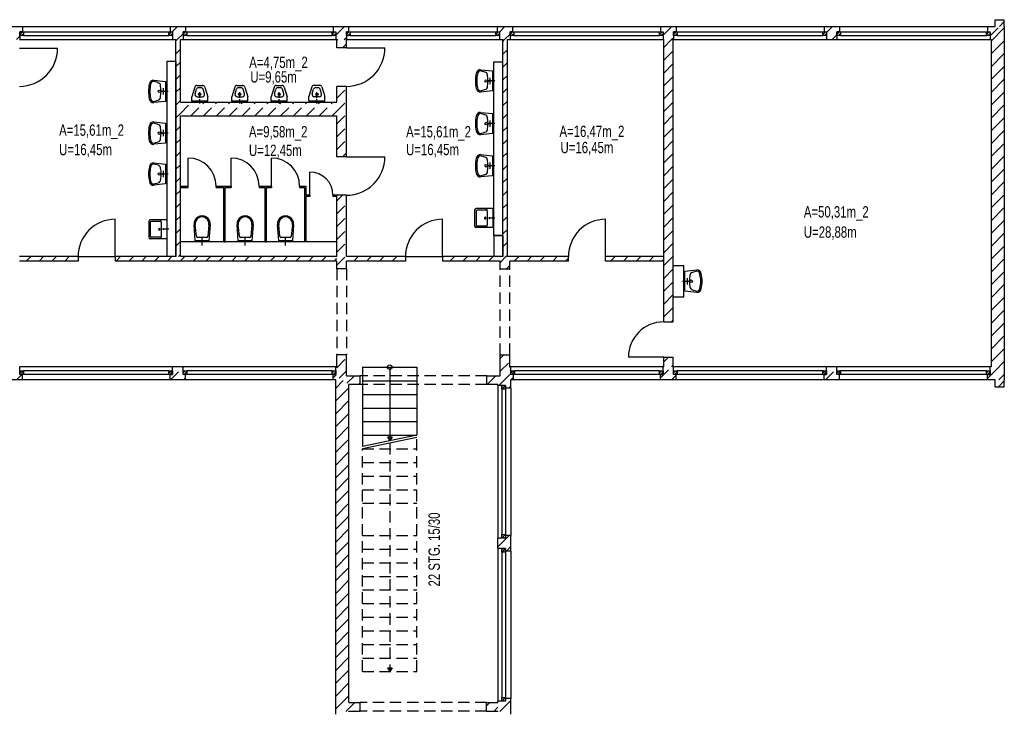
# Model space of a CAD drawing. Header units: metres. Extents: x 940 to 7099, y 1241 to 5343.
# Tile 23 of 23: x 4930 to 7099, y 3076 to 4600. Entities that reach past the tile are written whole.
import ezdxf

# ---------------------------------------------------------------- set-up
doc = ezdxf.new("R2010")
doc.units = ezdxf.units.M
doc.header["$LTSCALE"] = 100
doc.header["$MEASUREMENT"] = 0
doc.linetypes.add('HIDDEN', pattern=[0.375, 0.25, -0.125])
for name, color, linetype in [('1', 2, 'Continuous'), ('108', 61, 'Continuous'), ('109', 61, 'Continuous'), ('20', 211, 'Continuous'), ('22', 211, 'Continuous'), ('30', 5, 'Continuous'), ('32', 2, 'Continuous'), ('332', 2, 'Continuous'), ('36', 3, 'Continuous'), ('367', 2, 'Continuous'), ('64', 1, 'Continuous'), ('67', 2, 'Continuous'), ('68', 211, 'Continuous'), ('69', 6, 'Continuous'), ('74', 6, 'Continuous')]:
    doc.layers.add(name, color=color, linetype=linetype)

msp = doc.modelspace()

# ---------------------------------------------------------------- linework, layer by layer
at = {"layer": '1', "linetype": 'Continuous'}
for p, q in [((5650, 3815), (5679.5, 3815)), ((5679.5, 3796), (5655.5, 3796)), ((5679.5, 3815), (5679.5, 3796)), ((5959.5, 3796), (5959.5, 3815)), ((5959.5, 3815), (5989, 3815)), ((5983.5, 3796), (5959.5, 3796))]:
    msp.add_line(p, q, dxfattribs=at)
at = {"layer": '108', "linetype": 'Continuous'}
for p, q in [((5685.5, 3834), (5685.5, 3659)), ((5685.5, 3834), (5805.5, 3834)), ((5685.5, 3834), (5805.5, 3834)), ((5745.5, 3834), (5745.5, 3671.5)), ((5805.5, 3834), (5805.5, 3684)), ((5685.5, 3804), (5805.5, 3804)), ((5685.5, 3774), (5805.5, 3774)), ((5685.5, 3744), (5805.5, 3744)), ((5685.5, 3714), (5805.5, 3714)), ((5805.5, 3684), (5685.5, 3659)), ((5685.5, 3684), (5805.5, 3684)), ((5805.5, 3679), (5685.5, 3654)), ((5740.5, 3680.1603), (5750.5, 3680.1603)), ((5740.5, 3680.1603), (5745.5, 3671.5)), ((5750.5, 3680.1603), (5745.5, 3671.5))]:
    msp.add_line(p, q, dxfattribs=at)
msp.add_circle((5745.5, 3834), 5, dxfattribs=at)
at = {"layer": '109', "linetype": 'HIDDEN'}
for p, q in [((5745.5, 3666.5), (5745.5, 3163)), ((5805.5, 3163), (5805.5, 3679)), ((5685.5, 3654), (5805.5, 3654)), ((5685.5, 3163), (5685.5, 3654)), ((5685.5, 3624), (5805.5, 3624)), ((5685.5, 3594), (5805.5, 3594)), ((5685.5, 3564), (5805.5, 3564)), ((5685.5, 3534), (5805.5, 3534)), ((5685.5, 3463), (5805.5, 3463)), ((5685.5, 3433), (5805.5, 3433)), ((5685.5, 3403), (5805.5, 3403)), ((5685.5, 3373), (5805.5, 3373)), ((5685.5, 3343), (5805.5, 3343)), ((5685.5, 3313), (5805.5, 3313)), ((5685.5, 3283), (5805.5, 3283)), ((5685.5, 3253), (5805.5, 3253)), ((5685.5, 3223), (5805.5, 3223)), ((5685.5, 3193), (5805.5, 3193)), ((5740.5, 3171.6603), (5750.5, 3171.6603)), ((5740.5, 3171.6603), (5745.5, 3163)), ((5750.5, 3171.6603), (5745.5, 3163)), ((5685.5, 3163), (5805.5, 3163)), ((5685.5, 3163), (5805.5, 3163))]:
    msp.add_line(p, q, dxfattribs=at)
at = {"layer": '20', "linetype": 'Continuous'}
for p, q in [((5987.01, 4572.7964), (5999.2136, 4585)), ((6347.49, 4565.5809), (6366.9091, 4585)), ((7070, 4552.6999), (7099, 4581.6999)), ((4923.6955, 4556), (4931, 4563.3045)), ((5629, 4554.1977), (5630.8023, 4556)), ((5994.5, 4552.0022), (5998.4978, 4556)), ((5998.4978, 4556), (6010.51, 4568.0122)), ((6015.4978, 4573), (6016.01, 4573.5122)), ((6349, 4538.8066), (6366.1934, 4556)), ((6366.1934, 4556), (6370.49, 4560.2966)), ((5641.0866, 4538), (5650, 4546.9134)), ((5994.5, 4523.7179), (6004.5, 4533.7179)), ((7070, 4524.4156), (7099, 4553.4156)), ((6349, 4510.5224), (6370, 4531.5224)), ((7070, 4496.1313), (7099, 4525.1313)), ((5994.5, 4495.4336), (6004.5, 4505.4336)), ((6349, 4482.2381), (6370, 4503.2381)), ((7070, 4467.847), (7099, 4496.847)), ((5994.5, 4467.1494), (6004.5, 4477.1494)), ((6349, 4453.9538), (6370, 4474.9538)), ((7070, 4439.5628), (7099, 4468.5628)), ((5994.5, 4438.8651), (6004.5, 4448.8651)), ((6349, 4425.6696), (6370, 4446.6696)), ((7070, 4411.2785), (7099, 4440.2785)), ((5994.5, 4410.5808), (6004.5, 4420.5808)), ((6349, 4397.3853), (6370, 4418.3853)), ((7070, 4382.9942), (7099, 4411.9942)), ((5994.5, 4382.2965), (6004.5, 4392.2965)), ((6349, 4369.101), (6370, 4390.101)), ((7070, 4354.71), (7099, 4383.71)), ((5994.5, 4354.0123), (6004.5, 4364.0123)), ((6349, 4340.8167), (6370, 4361.8167)), ((7070, 4326.4257), (7099, 4355.4257)), ((5994.5, 4325.728), (6004.5, 4335.728)), ((6349, 4312.5325), (6370, 4333.5325)), ((7070, 4298.1414), (7099, 4327.1414)), ((5994.5, 4297.4437), (6004.5, 4307.4437)), ((6349, 4284.2482), (6370, 4305.2482)), ((7070, 4269.8571), (7099, 4298.8571)), ((5994.5, 4269.1595), (6004.5, 4279.1595)), ((6349, 4255.9639), (6370, 4276.9639)), ((5994.5, 4240.8752), (6004.5, 4250.8752)), ((7070, 4241.5729), (7099, 4270.5729)), ((6349, 4227.6797), (6370, 4248.6797)), ((7070, 4213.2886), (7099, 4242.2886)), ((5994.5, 4212.5909), (6004.5, 4222.5909)), ((6349, 4199.3954), (6370, 4220.3954)), ((7070, 4185.0043), (7099, 4214.0043)), ((5994.5, 4184.3066), (6004.5, 4194.3066)), ((6349, 4171.1111), (6370, 4192.1111)), ((7070, 4156.7201), (7099, 4185.7201)), ((5994.5, 4156.0224), (6004.5, 4166.0224)), ((6349, 4142.8268), (6370, 4163.8268)), ((7070, 4128.4358), (7099, 4157.4358)), ((5994.5, 4127.7381), (6004.5, 4137.7381)), ((6349, 4114.5426), (6370, 4135.5426)), ((7070, 4100.1515), (7099, 4129.1515)), ((5994.5, 4099.4538), (6004.5, 4109.4538)), ((6349, 4086.2583), (6370, 4107.2583)), ((7070, 4071.8672), (7099, 4100.8672)), ((4944.8124, 4068), (4954.8124, 4078)), ((4973.0967, 4068), (4983.0967, 4078)), ((5001.381, 4068), (5011.381, 4078)), ((5029.6652, 4068), (5039.6652, 4078)), ((5142.8023, 4068), (5152.8023, 4078)), ((5171.0866, 4068), (5181.0866, 4078)), ((5199.3708, 4068), (5209.3708, 4078)), ((5227.6551, 4068), (5237.6551, 4078)), ((5255.9394, 4068), (5265.9394, 4078)), ((5284.2237, 4068), (5294.2237, 4078)), ((5312.5079, 4068), (5322.5079, 4078)), ((5340.7922, 4068), (5350.7922, 4078)), ((5369.0765, 4068), (5379.0765, 4078)), ((5397.3607, 4068), (5407.3607, 4078)), ((5425.645, 4068), (5435.645, 4078)), ((5453.9293, 4068), (5463.9293, 4078)), ((5482.2136, 4068), (5492.2136, 4078)), ((5510.4978, 4068), (5520.4978, 4078)), ((5538.7821, 4068), (5548.7821, 4078)), ((5567.0664, 4068), (5577.0664, 4078)), ((5595.3506, 4068), (5605.3506, 4078)), ((5878.1934, 4068), (5888.1934, 4078)), ((5906.4776, 4068), (5916.4776, 4078)), ((5934.7619, 4068), (5944.7619, 4078)), ((5963.0462, 4068), (5973.0462, 4078)), ((5991.3304, 4068), (6001.3304, 4078)), ((6001.3304, 4078), (6004.5, 4081.1696)), ((6019.6147, 4068), (6029.6147, 4078)), ((6047.899, 4068), (6057.899, 4078)), ((6076.1833, 4068), (6086.1833, 4078)), ((6104.4675, 4068), (6114.4675, 4078)), ((6349, 4057.974), (6370, 4078.974)), ((5057.9495, 4068), (5059, 4069.0505)), ((5623.6349, 4068), (5629, 4073.3651)), ((5989, 4065.6696), (5991.3304, 4068)), ((6002.6147, 4051), (6010, 4058.3853)), ((6132.7518, 4068), (6139, 4074.2482)), ((7070, 4043.583), (7099, 4072.583)), ((6349, 4029.6898), (6370, 4050.6898)), ((7070, 4015.2987), (7099, 4044.2987)), ((6349, 4001.4055), (6370, 4022.4055)), ((7070, 3987.0144), (7099, 4016.0144)), ((6349, 3973.1212), (6370, 3994.1212)), ((7070, 3958.7302), (7099, 3987.7302)), ((6349, 3944.8369), (6370, 3965.8369)), ((7070, 3930.4459), (7099, 3959.4459)), ((6366.4473, 3934), (6370, 3937.5527)), ((7070, 3902.1616), (7099, 3931.1616)), ((7070, 3873.8773), (7099, 3902.8773)), ((7070, 3845.5931), (7099, 3874.5931)), ((7078.8456, 3826.1544), (7099, 3846.3088)), ((5620.999, 3810.8056), (5627.4723, 3817.279)), ((6010.2293, 3832.3404), (6012.501, 3834.6121)), ((7061.99, 3809.2988), (7078.8456, 3826.1544)), ((7092.9877, 3812.0123), (7099, 3818.0245)), ((5626.5, 3788.0224), (5642.799, 3804.3214)), ((6012.4741, 3806.3009), (6018.001, 3811.8278)), ((7086.9755, 3806), (7092.9877, 3812.0123)), ((5626.5, 3759.7381), (5655.5, 3788.7381)), ((5626.5, 3731.4538), (5655.5, 3760.4538)), ((5626.5, 3703.1696), (5655.5, 3732.1696)), ((5626.5, 3674.8853), (5655.5, 3703.8853)), ((5626.5, 3646.601), (5655.5, 3675.601)), ((5626.5, 3618.3167), (5655.5, 3647.3167)), ((5626.5, 3590.0325), (5655.5, 3619.0325)), ((5626.5, 3561.7482), (5655.5, 3590.7482)), ((5626.5, 3533.4639), (5655.5, 3562.4639)), ((5626.5, 3505.1797), (5655.5, 3534.1797)), ((5626.5, 3476.8954), (5655.5, 3505.8954)), ((5626.5, 3448.6111), (5655.5, 3477.6111)), ((5626.5, 3420.3268), (5655.5, 3449.3268)), ((5983.5, 3437.9156), (6008.3344, 3462.75)), ((6002.6187, 3428.75), (6012.5, 3438.6313)), ((5626.5, 3392.0426), (5655.5, 3421.0426)), ((5626.5, 3363.7583), (5655.5, 3392.7583)), ((5626.5, 3335.474), (5655.5, 3364.474)), ((5626.5, 3307.1898), (5655.5, 3336.1898)), ((5626.5, 3278.9055), (5655.5, 3307.9055)), ((5626.5, 3250.6212), (5655.5, 3279.6212)), ((5626.5, 3222.3369), (5655.5, 3251.3369)), ((5626.5, 3194.0527), (5655.5, 3223.0527)), ((5626.5, 3165.7684), (5655.5, 3194.7684)), ((5626.5, 3137.4841), (5655.5, 3166.4841)), ((5626.5, 3109.1999), (5655.5, 3138.1999)), ((5626.5, 3080.9156), (5655.5, 3109.9156)), ((5648.8687, 3075), (5655.5, 3081.6313)), ((5655.5, 3081.6313), (5668.8687, 3095)), ((5988.2799, 3075), (6012.5, 3099.2201)), ((5678.153, 3076), (5680.5, 3078.347))]:
    msp.add_line(p, q, dxfattribs=at)
at = {"layer": '22', "linetype": 'HIDDEN'}
for p, q in [((5265.9646, 4573), (5277.9646, 4585)), ((5626.5, 4565.8398), (5645.6602, 4585)), ((6707.49, 4572.0275), (6720.4625, 4585)), ((7067.49, 4564.332), (7088.158, 4585)), ((7088.158, 4585), (7099, 4595.842)), ((5274.5, 4553.2511), (5277.2489, 4556)), ((5277.2489, 4556), (5290.25, 4569.0011)), ((5294.2489, 4573), (5295.75, 4574.5011)), ((5644.9444, 4556), (5650, 4561.0556)), ((6719.7468, 4556), (6730.49, 4566.7432)), ((5274.5, 4524.9668), (5284.5, 4534.9668)), ((5274.5, 4496.6825), (5284.5, 4506.6825)), ((5274.5, 4468.3983), (5284.5, 4478.3983)), ((5274.5, 4440.114), (5284.5, 4450.114)), ((5629, 4426.9185), (5650, 4447.9185)), ((5274.5, 4411.8297), (5284.5, 4421.8297)), ((5284.5, 4393.5455), (5308.9545, 4418)), ((5307.2388, 4388), (5337.2388, 4418)), ((5335.5231, 4388), (5365.5231, 4418)), ((5363.8074, 4388), (5393.8074, 4418)), ((5392.0916, 4388), (5422.0916, 4418)), ((5420.3759, 4388), (5450.3759, 4418)), ((5448.6602, 4388), (5478.6602, 4418)), ((5476.9444, 4388), (5506.9444, 4418)), ((5505.2287, 4388), (5535.2287, 4418)), ((5533.513, 4388), (5563.513, 4418)), ((5561.7973, 4388), (5591.7973, 4418)), ((5590.0815, 4388), (5620.0815, 4418)), ((5629, 4398.6342), (5650, 4419.6342)), ((5274.5, 4383.5455), (5284.5, 4393.5455)), ((5618.3658, 4388), (5629, 4398.6342)), ((5629, 4370.3499), (5650, 4391.3499)), ((5274.5, 4355.2612), (5284.5, 4365.2612)), ((5629, 4342.0657), (5650, 4363.0657)), ((5274.5, 4326.9769), (5284.5, 4336.9769)), ((5629, 4313.7814), (5650, 4334.7814)), ((5274.5, 4298.6926), (5284.5, 4308.6926)), ((5641.5029, 4298), (5650, 4306.4971)), ((5274.5, 4270.4084), (5284.5, 4280.4084)), ((5274.5, 4242.1241), (5284.5, 4252.1241)), ((5274.5, 4213.8398), (5284.5, 4223.8398)), ((5629, 4200.6443), (5641.3557, 4213)), ((5274.5, 4185.5556), (5284.5, 4195.5556)), ((5629, 4172.36), (5650, 4193.36)), ((5274.5, 4157.2713), (5284.5, 4167.2713)), ((5629, 4144.0758), (5650, 4165.0758)), ((5274.5, 4128.987), (5284.5, 4138.987)), ((5629, 4115.7915), (5650, 4136.7915)), ((5274.5, 4100.7027), (5284.5, 4110.7027)), ((5629, 4087.5072), (5650, 4108.5072)), ((5280.0815, 4078), (5284.5, 4082.4185)), ((5629, 4059.2229), (5650, 4080.2229)), ((5666.0613, 4068), (5676.0613, 4078)), ((5694.3456, 4068), (5704.3456, 4078)), ((5722.6299, 4068), (5732.6299, 4078)), ((5750.9141, 4068), (5760.9141, 4078)), ((6231.7468, 4068), (6241.7468, 4078)), ((6260.031, 4068), (6270.031, 4078)), ((6288.3153, 4068), (6298.3153, 4078)), ((6316.5996, 4068), (6326.5996, 4078)), ((5779.1984, 4068), (5780, 4068.8016)), ((6344.8838, 4068), (6349, 4072.1162)), ((5649.0613, 4051), (5650, 4051.9387)), ((5989, 3853.5375), (5996.4625, 3861)), ((5629, 3832.9488), (5650, 3853.9488)), ((5989, 3825.2532), (6010, 3846.2532)), ((6349, 3845.842), (6359.158, 3856)), ((6366.4423, 3835), (6370, 3838.5577)), ((4923.2287, 3806), (4935.2287, 3818)), ((5262.64, 3806), (5290.249, 3833.609)), ((5639.3355, 3815), (5650, 3825.6645)), ((6007.031, 3815), (6010, 3817.969)), ((6341.981, 3810.5387), (6366.4423, 3835)), ((6705.1378, 3806), (6730.49, 3831.3522)), ((5290.9242, 3806), (5295.749, 3810.8248)), ((5634.2548, 3809.9193), (5639.3355, 3815)), ((5651.3432, 3798.7234), (5667.6198, 3815)), ((5676.904, 3796), (5679.5, 3798.596)), ((5959.7468, 3796), (5978.7468, 3815)), ((5985.531, 3793.5), (5996.64, 3804.6089)), ((5996.64, 3804.6089), (6007.031, 3815)), ((6365.7265, 3806), (6375.981, 3816.2545)), ((6733.4221, 3806), (6735.99, 3808.5679)), ((7086.1176, 3791), (7099, 3803.8824)), ((6008.3153, 3788), (6012.5, 3792.1847)), ((5958.5, 3087.6465), (5965.8535, 3095)), ((5975.1378, 3076), (5983.5, 3084.3622))]:
    msp.add_line(p, q, dxfattribs=at)
at = {"layer": '32', "color": 7, "linetype": 'Continuous'}
for p, q in [((7079, 4600), (7099, 4600)), ((7079, 4585), (7079, 4600)), ((7099, 4585), (7099, 4600)), ((4902.5, 4585), (4936.5, 4585)), ((5261.75, 4585), (5295.75, 4585)), ((5621, 4585), (5655, 4585)), ((5982.01, 4585), (6016.01, 4585)), ((6341.99, 4585), (6375.99, 4585)), ((6701.99, 4585), (6735.99, 4585)), ((7061.99, 4585), (7079, 4585)), ((7099, 4585), (7099, 3806)), ((4930, 4556), (4931, 4556)), ((5267.25, 4556), (5274.5, 4556)), ((5274.5, 4078), (5274.5, 4556)), ((5284.5, 4418), (5284.5, 4556)), ((5284.5, 4556), (5290.25, 4556)), ((5626.5, 4556), (5629, 4556)), ((5629, 4538), (5629, 4556)), ((5650, 4538), (5650, 4556)), ((5987.01, 4556), (5994.5, 4556)), ((5994.5, 4078), (5994.5, 4556)), ((6004.5, 4556), (6010.51, 4556)), ((6004.5, 4078), (6004.5, 4556)), ((6347.49, 4556), (6349, 4556)), ((6349, 3934), (6349, 4556)), ((6370, 3934), (6370, 4556)), ((6370, 4556), (6370.49, 4556)), ((6707.49, 4556), (6730.49, 4556)), ((7067.49, 4556), (7070, 4556)), ((7070, 4556), (7070, 3835)), ((5274.5, 4508), (5254.5, 4508)), ((5254.5, 4508), (5254.5, 4078)), ((5274.5, 4508), (5274.5, 4078)), ((5974.5, 4507), (5994.5, 4507)), ((5974.5, 4124), (5974.5, 4507)), ((5994.5, 4124), (5994.5, 4507)), ((5629, 4418), (5629, 4453)), ((5650, 4298), (5650, 4453)), ((5284.5, 4418), (5629, 4418)), ((5284.5, 4388), (5629, 4388)), ((5284.5, 4078), (5284.5, 4388)), ((5629, 4298), (5629, 4388)), ((5629, 4078), (5629, 4213)), ((5650, 4078), (5650, 4213)), ((5974.5, 4124), (5994.5, 4124)), ((5994.5, 4124), (5974.5, 4124)), ((5974.5, 4124), (5974.5, 4078)), ((5994.5, 4124), (5994.5, 4078)), ((5284.5, 4078), (5284.5, 4110)), ((5629, 4110), (5284.5, 4110)), ((5629, 4078), (5629, 4110)), ((5059, 4078), (4930, 4078)), ((5274.5, 4078), (5141, 4078)), ((5274.5, 4078), (5254.5, 4078)), ((5629, 4078), (5284.5, 4078)), ((5629, 4078), (5284.5, 4078)), ((5780, 4078), (5650, 4078)), ((5994.5, 4078), (5862, 4078)), ((5994.5, 4078), (5974.5, 4078)), ((6139, 4078), (6004.5, 4078)), ((6349, 4078), (6221, 4078)), ((5059, 4068), (4930, 4068)), ((5629, 4068), (5141, 4068)), ((5629, 4051), (5629, 4068)), ((5780, 4068), (5650, 4068)), ((5650, 4051), (5650, 4068)), ((5989, 4068), (5862, 4068)), ((5989, 4051), (5989, 4068)), ((6139, 4068), (6010, 4068)), ((6010, 4051), (6010, 4068)), ((6349, 4068), (6221, 4068)), ((6370, 4058), (6393, 4058)), ((6370, 3989), (6370, 4058)), ((6393, 3989), (6393, 4058)), ((6370, 3989), (6393, 3989)), ((5629, 3835), (5629, 3861)), ((5650, 3815), (5650, 3861)), ((5989, 3815), (5989, 3861)), ((6010, 3835), (6010, 3861)), ((6349, 3835), (6349, 3856)), ((6370, 3835), (6370, 3856)), ((4931, 3835), (4930, 3835)), ((5290.249, 3835), (5267.25, 3835)), ((5629, 3835), (5626.499, 3835)), ((6012.501, 3835), (6010, 3835)), ((6349, 3835), (6347.481, 3835)), ((6370.481, 3835), (6370, 3835)), ((6730.49, 3835), (6707.481, 3835)), ((7070, 3835), (7067.49, 3835)), ((4936.5, 3806), (4902.5, 3806)), ((5295.749, 3806), (5261.75, 3806)), ((5626.5, 3806), (5620.999, 3806)), ((5626.5, 3069.5), (5626.5, 3806)), ((5655.5, 3095), (5655.5, 3796)), ((5983.5, 3793.5), (5983.5, 3796)), ((6018.001, 3806), (6012.5, 3806)), ((6012.5, 3788), (6012.5, 3806)), ((6375.981, 3806), (6341.981, 3806)), ((6735.99, 3806), (6701.981, 3806)), ((7079, 3806), (7061.99, 3806)), ((7079, 3791), (7079, 3806)), ((7099, 3791), (7099, 3806)), ((7079, 3791), (7099, 3791)), ((5983.5, 3434.25), (5983.5, 3457.25)), ((6012.5, 3428.75), (6012.5, 3462.75)), ((6012.5, 3069.5), (6012.5, 3103.5)), ((5655.5, 3095), (5680.5, 3095)), ((5958.5, 3095), (5983.5, 3095)), ((5983.5, 3095), (5983.5, 3098)), ((5655.5, 3075), (5655.5, 3076)), ((5655.5, 3076), (5680.5, 3076)), ((5958.5, 3076), (5983.5, 3076)), ((5983.5, 3075), (5983.5, 3076))]:
    msp.add_line(p, q, dxfattribs=at)
at = {"layer": '332', "linetype": 'Continuous'}
for p, q in [((5284.5, 4233), (5284.5, 4230)), ((5284.5, 4233), (5301.25, 4233)), ((5284.5, 4230), (5301.25, 4230)), ((5301.25, 4230), (5301.25, 4233)), ((5363.25, 4233), (5396, 4233)), ((5363.25, 4230), (5363.25, 4233)), ((5363.25, 4230), (5380, 4230)), ((5380, 4110), (5380, 4230)), ((5383, 4230), (5396, 4230)), ((5383, 4110), (5383, 4230)), ((5396, 4233), (5396, 4230)), ((5458, 4233), (5485, 4233)), ((5458, 4233), (5458, 4230)), ((5458, 4230), (5471, 4230)), ((5471, 4110), (5471, 4230)), ((5474, 4230), (5485, 4230)), ((5474, 4110), (5474, 4230)), ((5485, 4233), (5485, 4230)), ((5547, 4233), (5561, 4233)), ((5547, 4233), (5547, 4230)), ((5547, 4230), (5558, 4230)), ((5558, 4230), (5558, 4110)), ((5561, 4233), (5561, 4213)), ((5569.5, 4213), (5561, 4213)), ((5569.5, 4210), (5561, 4210)), ((5561, 4210), (5561, 4110)), ((5569.5, 4213), (5569.5, 4210)), ((5629, 4213), (5620.5, 4213)), ((5620.5, 4213), (5620.5, 4210)), ((5629, 4210), (5620.5, 4210)), ((5629, 4210), (5629, 4213)), ((5380, 4110), (5383, 4110)), ((5471, 4110), (5474, 4110)), ((5561, 4110), (5558, 4110))]:
    msp.add_line(p, q, dxfattribs=at)
at = {"layer": '36', "linetype": 'Continuous'}
for p, q in [((5945.625, 4489.75), (5971.75, 4487)), ((5955.25, 4484.25), (5945.625, 4487)), ((5966.25, 4471.875), (5966.25, 4458.125)), ((5971.75, 4487), (5971.75, 4443)), ((5225.625, 4466.75), (5251.75, 4464)), ((5235.25, 4461.25), (5225.625, 4464)), ((5246.25, 4448.875), (5246.25, 4435.125)), ((5251.75, 4464), (5251.75, 4420)), ((5315.931, 4451.5877), (5309.5, 4430.1509)), ((5316.6512, 4436.5877), (5319.6512, 4446.5877)), ((5320.7202, 4455.1509), (5333.2798, 4455.1509)), ((5324.4403, 4450.1509), (5329.5597, 4450.1509)), ((5337.3488, 4436.5877), (5334.3488, 4446.5877)), ((5338.069, 4451.5877), (5344.5, 4430.1509)), ((5404.0227, 4451.5877), (5397.5916, 4430.1509)), ((5404.7428, 4436.5877), (5407.7428, 4446.5877)), ((5408.8118, 4455.1509), (5421.3715, 4455.1509)), ((5412.5319, 4450.1509), (5417.6513, 4450.1509)), ((5425.4405, 4436.5877), (5422.4405, 4446.5877)), ((5426.1606, 4451.5877), (5432.5916, 4430.1509)), ((5490.931, 4451.5877), (5484.5, 4430.1509)), ((5491.6512, 4436.5877), (5494.6512, 4446.5877)), ((5495.7202, 4455.1509), (5508.2798, 4455.1509)), ((5499.4403, 4450.1509), (5504.5597, 4450.1509)), ((5512.3488, 4436.5877), (5509.3488, 4446.5877)), ((5513.069, 4451.5877), (5519.5, 4430.1509)), ((5573.931, 4451.7904), (5567.5, 4430.3537)), ((5574.6512, 4436.7904), (5577.6512, 4446.7904)), ((5578.7202, 4455.3537), (5591.2798, 4455.3537)), ((5582.4403, 4450.3537), (5587.5597, 4450.3537)), ((5595.3488, 4436.7904), (5592.3488, 4446.7904)), ((5596.069, 4451.7904), (5602.5, 4430.3537)), ((5945.625, 4443), (5955.25, 4445.75)), ((5977.25, 4465), (5963.5, 4465)), ((5257.25, 4442), (5243.5, 4442)), ((5309.5, 4420.1509), (5309.5, 4430.1509)), ((5321.4403, 4430.1509), (5332.5597, 4430.1509)), ((5327, 4435.1509), (5327, 4440.1509)), ((5327, 4427.6509), (5327, 4432.6509)), ((5327, 4422.6509), (5327, 4425.1509)), ((5344.5, 4420.1509), (5344.5, 4430.1509)), ((5397.5916, 4420.1509), (5397.5916, 4430.1509)), ((5409.5319, 4430.1509), (5420.6513, 4430.1509)), ((5415.0916, 4435.1509), (5415.0916, 4440.1509)), ((5415.0916, 4427.6509), (5415.0916, 4432.6509)), ((5415.0916, 4422.6509), (5415.0916, 4425.1509)), ((5432.5916, 4420.1509), (5432.5916, 4430.1509)), ((5484.5, 4420.1509), (5484.5, 4430.1509)), ((5496.4403, 4430.1509), (5507.5597, 4430.1509)), ((5502, 4435.1509), (5502, 4440.1509)), ((5502, 4427.6509), (5502, 4432.6509)), ((5502, 4422.6509), (5502, 4425.1509)), ((5519.5, 4420.1509), (5519.5, 4430.1509)), ((5567.5, 4420.3537), (5567.5, 4430.3537)), ((5579.4403, 4430.3537), (5590.5597, 4430.3537)), ((5585, 4435.3537), (5585, 4440.3537)), ((5585, 4427.8537), (5585, 4432.8537)), ((5585, 4422.8537), (5585, 4425.3537)), ((5602.5, 4420.3537), (5602.5, 4430.3537)), ((5971.75, 4443), (5945.625, 4440.25)), ((5225.625, 4420), (5235.25, 4422.75)), ((5251.75, 4420), (5225.625, 4417.25)), ((5344.5, 4420.1509), (5309.5, 4420.1509)), ((5327, 4415.1509), (5327, 4420.1509)), ((5432.5916, 4420.1509), (5397.5916, 4420.1509)), ((5415.0916, 4415.1509), (5415.0916, 4420.1509)), ((5519.5, 4420.1509), (5484.5, 4420.1509)), ((5502, 4415.1509), (5502, 4420.1509)), ((5602.5, 4420.3537), (5567.5, 4420.3537)), ((5585, 4415.3537), (5585, 4420.3537)), ((5945.625, 4395.75), (5971.75, 4393)), ((5955.25, 4390.25), (5945.625, 4393)), ((5971.75, 4393), (5971.75, 4349)), ((5225.625, 4374.75), (5251.75, 4372)), ((5235.25, 4369.25), (5225.625, 4372)), ((5251.75, 4372), (5251.75, 4328)), ((5977.25, 4371), (5963.5, 4371)), ((5966.25, 4377.875), (5966.25, 4364.125)), ((5257.25, 4350), (5243.5, 4350)), ((5246.25, 4356.875), (5246.25, 4343.125)), ((5945.625, 4349), (5955.25, 4351.75)), ((5971.75, 4349), (5945.625, 4346.25)), ((5225.625, 4328), (5235.25, 4330.75)), ((5251.75, 4328), (5225.625, 4325.25)), ((5945.625, 4302.75), (5971.75, 4300)), ((5955.25, 4297.25), (5945.625, 4300)), ((5971.75, 4300), (5971.75, 4256)), ((5225.7396, 4284.564), (5251.8646, 4281.814)), ((5235.3646, 4279.064), (5225.7396, 4281.814)), ((5251.8646, 4281.814), (5251.8646, 4237.814)), ((5977.25, 4278), (5963.5, 4278)), ((5966.25, 4284.875), (5966.25, 4271.125)), ((5257.3646, 4259.814), (5243.6146, 4259.814)), ((5246.3646, 4266.689), (5246.3646, 4252.939)), ((5945.625, 4256), (5955.25, 4258.75)), ((5971.75, 4256), (5945.625, 4253.25)), ((5225.7396, 4237.814), (5235.3646, 4240.564)), ((5251.8646, 4237.814), (5225.7396, 4235.064)), ((5932.4964, 4180.115), (5932.4964, 4145.115)), ((5972.3964, 4183.615), (5935.9964, 4183.615)), ((5935.9964, 4178.365), (5935.9964, 4162.615)), ((5958.3964, 4180.115), (5937.7464, 4180.115)), ((5960.1464, 4178.365), (5960.1464, 4162.615)), ((5972.3964, 4183.615), (5972.3964, 4141.615)), ((5214.6, 4155.5), (5214.6, 4120.5)), ((5254.5, 4159), (5218.1, 4159)), ((5218.1, 4153.75), (5218.1, 4138)), ((5240.5, 4155.5), (5219.85, 4155.5)), ((5242.25, 4153.75), (5242.25, 4138)), ((5254.5, 4159), (5254.5, 4117)), ((5317.25, 4112.5), (5314.75, 4147.5)), ((5319.75, 4122.5), (5317.25, 4147.5)), ((5347.25, 4147.5), (5344.75, 4122.5)), ((5349.75, 4147.5), (5347.25, 4112.5)), ((5412, 4112.5), (5409.5, 4147.5)), ((5414.5, 4122.5), (5412, 4147.5)), ((5442, 4147.5), (5439.5, 4122.5)), ((5444.5, 4147.5), (5442, 4112.5)), ((5501, 4112.5), (5498.5, 4147.5)), ((5503.5, 4122.5), (5501, 4147.5)), ((5531, 4147.5), (5528.5, 4122.5)), ((5533.5, 4147.5), (5531, 4112.5)), ((5935.9964, 4162.615), (5935.9964, 4146.865)), ((5958.3964, 4145.115), (5937.7464, 4145.115)), ((5960.1464, 4162.615), (5960.1464, 4145.99)), ((5976.7714, 4162.615), (5962.7714, 4162.615)), ((5218.1, 4138), (5218.1, 4122.25)), ((5240.5, 4120.5), (5219.85, 4120.5)), ((5242.25, 4138), (5242.25, 4121.375)), ((5258.875, 4138), (5244.875, 4138)), ((5972.3964, 4141.615), (5935.9964, 4141.615)), ((5254.5, 4117), (5218.1, 4117)), ((5347.25, 4112.5), (5317.25, 4112.5)), ((5342.25, 4120), (5322.25, 4120)), ((5332.25, 4102.5), (5332.25, 4120)), ((5442, 4112.5), (5412, 4112.5)), ((5437, 4120), (5417, 4120)), ((5427, 4102.5), (5427, 4120)), ((5531, 4112.5), (5501, 4112.5)), ((5526, 4120), (5506, 4120)), ((5516, 4102.5), (5516, 4120)), ((6395.75, 4045.5), (6421.875, 4048.25)), ((6395.75, 4001.5), (6395.75, 4045.5)), ((6421.875, 4045.5), (6412.25, 4042.75)), ((6390.25, 4023.5), (6404, 4023.5)), ((6401.25, 4016.625), (6401.25, 4030.375)), ((6421.875, 3998.75), (6395.75, 4001.5)), ((6412.25, 4004.25), (6421.875, 4001.5))]:
    msp.add_line(p, q, dxfattribs=at)
for centre, radius in [((5958, 4465), 2.75), ((5966.25, 4465), 1.375), ((5238, 4442), 2.75), ((5246.25, 4442), 1.375), ((5327, 4435.1509), 2.5), ((5415.0916, 4435.1509), 2.5), ((5502, 4435.1509), 2.5), ((5585, 4435.3537), 2.5), ((5958, 4371), 2.75), ((5966.25, 4371), 1.375), ((5238, 4350), 2.75), ((5246.25, 4350), 1.375), ((5958, 4278), 2.75), ((5966.25, 4278), 1.375), ((5238.1146, 4259.814), 2.75), ((5246.3646, 4259.814), 1.375), ((6401.25, 4023.5), 1.375), ((6409.5, 4023.5), 2.75)]:
    msp.add_circle(centre, radius, dxfattribs=at)
for centre, radius, start, end in [((5945.625, 4480.125), 9.625, 90, 171.8699), ((6007.5, 4465), 73.3792, 167.0054, 192.9946), ((6007.5, 4465), 70.3941, 167.5926, 192.4074), ((5945.625, 4480.125), 6.875, 90, 180), ((5953.875, 4477.375), 6.875, 0, 80.5377), ((5898.875, 4465), 63.1004, 348.6901, 11.3099), ((5287.5, 4442), 73.3792, 167.0054, 192.9946), ((5225.625, 4457.125), 9.625, 90, 171.8699), ((5287.5, 4442), 70.3941, 167.5926, 192.4074), ((5225.625, 4457.125), 6.875, 90, 180), ((5233.875, 4454.375), 6.875, 0, 80.5377), ((5178.875, 4442), 63.1004, 348.6901, 11.3099), ((5320.7202, 4450.1509), 5, 90, 163.3008), ((5324.4403, 4445.1509), 5, 90, 163.3008), ((5329.5597, 4445.1509), 5, 16.6992, 90), ((5333.2798, 4450.1509), 5, 16.6992, 90), ((5408.8118, 4450.1509), 5, 90, 163.3008), ((5412.5319, 4445.1509), 5, 90, 163.3008), ((5417.6513, 4445.1509), 5, 16.6992, 90), ((5421.3715, 4450.1509), 5, 16.6992, 90), ((5495.7202, 4450.1509), 5, 90, 163.3008), ((5499.4403, 4445.1509), 5, 90, 163.3008), ((5504.5597, 4445.1509), 5, 16.6992, 90), ((5508.2798, 4450.1509), 5, 16.6992, 90), ((5578.7202, 4450.3537), 5, 90, 163.3008), ((5582.4403, 4445.3537), 5, 90, 163.3008), ((5587.5597, 4445.3537), 5, 16.6992, 90), ((5591.2798, 4450.3537), 5, 16.6992, 90), ((5945.625, 4449.875), 9.7227, 188.1301, 270), ((5945.625, 4449.875), 6.875, 180, 270), ((5953.875, 4452.625), 7.0112, 281.3099, 0), ((5225.625, 4426.875), 9.7227, 188.1301, 270), ((5225.625, 4426.875), 6.875, 180, 270), ((5233.875, 4429.625), 7.0112, 281.3099, 0), ((5321.4403, 4435.1509), 5, 163.3008, 270), ((5332.5597, 4435.1509), 5, 270, 16.6992), ((5409.5319, 4435.1509), 5, 163.3008, 270), ((5420.6513, 4435.1509), 5, 270, 16.6992), ((5496.4403, 4435.1509), 5, 163.3008, 270), ((5507.5597, 4435.1509), 5, 270, 16.6992), ((5579.4403, 4435.3537), 5, 163.3008, 270), ((5590.5597, 4435.3537), 5, 270, 16.6992), ((6007.5, 4371), 73.3792, 167.0054, 192.9946), ((5945.625, 4386.125), 9.625, 90, 171.8699), ((6007.5, 4371), 70.3941, 167.5926, 192.4074), ((5945.625, 4386.125), 6.875, 90, 180), ((5953.875, 4383.375), 6.875, 0, 80.5377), ((5898.875, 4371), 63.1004, 348.6901, 11.3099), ((5287.5, 4350), 73.3792, 167.0054, 192.9946), ((5225.625, 4365.125), 9.625, 90, 171.8699), ((5287.5, 4350), 70.3941, 167.5926, 192.4074), ((5225.625, 4365.125), 6.875, 90, 180), ((5233.875, 4362.375), 6.875, 0, 80.5377), ((5178.875, 4350), 63.1004, 348.6901, 11.3099), ((5233.875, 4337.625), 7.0112, 281.3099, 0), ((5945.625, 4355.875), 9.7227, 188.1301, 270), ((5945.625, 4355.875), 6.875, 180, 270), ((5953.875, 4358.625), 7.0112, 281.3099, 0), ((5225.625, 4334.875), 9.7227, 188.1301, 270), ((5225.625, 4334.875), 6.875, 180, 270), ((6007.5, 4278), 73.3792, 167.0054, 192.9946), ((5945.625, 4293.125), 9.625, 90, 171.8699), ((5945.625, 4293.125), 6.875, 90, 180), ((5953.875, 4290.375), 6.875, 0, 80.5377), ((5287.6146, 4259.814), 73.3792, 167.0054, 192.9946), ((5225.7396, 4274.939), 9.625, 90, 171.8699), ((5287.6146, 4259.814), 70.3941, 167.5926, 192.4074), ((5225.7396, 4274.939), 6.875, 90, 180), ((5233.9896, 4272.189), 6.875, 0, 80.5377), ((5178.9896, 4259.814), 63.1004, 348.6901, 11.3099), ((6007.5, 4278), 70.3941, 167.5926, 192.4074), ((5898.875, 4278), 63.1004, 348.6901, 11.3099), ((5945.625, 4262.875), 9.7227, 188.1301, 270), ((5945.625, 4262.875), 6.875, 180, 270), ((5953.875, 4265.625), 7.0112, 281.3099, 0), ((5225.7396, 4244.689), 9.7227, 188.1301, 270), ((5225.7396, 4244.689), 6.875, 180, 270), ((5233.9896, 4247.439), 7.0112, 281.3099, 0), ((5332.25, 4150), 17.6777, 351.8699, 188.1301), ((5332.25, 4150), 15.2069, 350.5377, 189.4623), ((5427, 4150), 17.6777, 351.8699, 188.1301), ((5427, 4150), 15.2069, 350.5377, 189.4623), ((5516, 4150), 17.6777, 351.8699, 188.1301), ((5516, 4150), 15.2069, 350.5377, 189.4623), ((5935.9964, 4180.115), 3.5, 90, 180), ((5937.7464, 4178.365), 1.75, 90, 180), ((5955.7714, 4162.615), 1.75, 0, 180), ((5956.6464, 4180.115), 3.5, 0, 90), ((5958.3964, 4178.365), 1.75, 0, 90), ((5218.1, 4155.5), 3.5, 90, 180), ((5219.85, 4153.75), 1.75, 90, 180), ((5238.75, 4155.5), 3.5, 0, 90), ((5240.5, 4153.75), 1.75, 0, 90), ((5935.9964, 4145.115), 3.5, 180, 270), ((5937.7464, 4146.865), 1.75, 180, 270), ((5955.7714, 4162.615), 1.75, 180, 0), ((5956.6464, 4145.115), 3.5, 270, 0), ((5958.3964, 4146.865), 1.75, 270, 0), ((5965.3964, 4162.615), 0.875, 0, 180), ((5965.3964, 4162.615), 0.875, 180, 0), ((5218.1, 4120.5), 3.5, 180, 270), ((5219.85, 4122.25), 1.75, 180, 270), ((5237.875, 4138), 1.75, 0, 180), ((5237.875, 4138), 1.75, 180, 0), ((5238.75, 4120.5), 3.5, 270, 0), ((5240.5, 4122.25), 1.75, 270, 0), ((5247.5, 4138), 0.875, 0, 180), ((5247.5, 4138), 0.875, 180, 0), ((5322.25, 4122.5), 2.5, 180, 270), ((5342.25, 4122.5), 2.5, 270, 0), ((5417, 4122.5), 2.5, 180, 270), ((5437, 4122.5), 2.5, 270, 0), ((5506, 4122.5), 2.5, 180, 270), ((5526, 4122.5), 2.5, 270, 0), ((6468.625, 4023.5), 63.1004, 168.6901, 191.3099), ((6413.625, 4035.875), 7.0112, 101.3099, 180), ((6421.875, 4038.625), 9.7227, 8.1301, 90), ((6421.875, 4038.625), 6.875, 0, 90), ((6360, 4023.5), 70.3941, 347.5926, 12.4074), ((6360, 4023.5), 73.3792, 347.0054, 12.9946), ((6413.625, 4011.125), 6.875, 180, 260.5377), ((6421.875, 4008.375), 6.875, 270, 0), ((6421.875, 4008.375), 9.625, 270, 351.8699)]:
    msp.add_arc(centre, radius, start, end, dxfattribs=at)
at = {"layer": '367', "linetype": 'Continuous'}
for p, q in [((5301.25, 4233), (5301.25, 4295)), ((5396, 4233), (5396, 4295)), ((5485, 4233), (5485, 4295)), ((5569.5, 4213), (5569.5, 4264))]:
    msp.add_line(p, q, dxfattribs=at)
for centre, radius in [((5301.25, 4233), 62), ((5396, 4233), 62), ((5485, 4233), 62), ((5569.5, 4213), 51)]:
    msp.add_arc(centre, radius, 0, 90, dxfattribs=at)
at = {"layer": '64', "color": 7, "linetype": 'Continuous'}
for p, q in [((4936.5, 4585), (4936.5, 4573)), ((5261.75, 4585), (5261.75, 4573)), ((5295.75, 4585), (5295.75, 4573)), ((5621, 4585), (5621, 4573)), ((5655, 4585), (5655, 4573)), ((5982.01, 4585), (5982.01, 4573)), ((6016.01, 4585), (6016.01, 4573)), ((6341.99, 4585), (6341.99, 4573)), ((6375.99, 4585), (6375.99, 4573)), ((6701.99, 4585), (6701.99, 4573)), ((6735.99, 4585), (6735.99, 4573)), ((7061.99, 4585), (7061.99, 4573)), ((4936.5, 4573), (4931, 4573)), ((4931, 4573), (4931, 4556)), ((5261.75, 4573), (5267.25, 4573)), ((5267.25, 4573), (5267.25, 4556)), ((5295.75, 4573), (5290.25, 4573)), ((5290.25, 4573), (5290.25, 4556)), ((5621, 4573), (5626.5, 4573)), ((5626.5, 4573), (5626.5, 4556)), ((5655, 4573), (5650, 4573)), ((5650, 4573), (5650, 4556)), ((5982.01, 4573), (5987.01, 4573)), ((5987.01, 4573), (5987.01, 4556)), ((6016.01, 4573), (6010.51, 4573)), ((6010.51, 4573), (6010.51, 4556)), ((6341.99, 4573), (6347.49, 4573)), ((6347.49, 4573), (6347.49, 4556)), ((6375.99, 4573), (6370.49, 4573)), ((6370.49, 4573), (6370.49, 4556)), ((6701.99, 4573), (6707.49, 4573)), ((6707.49, 4573), (6707.49, 4556)), ((6735.99, 4573), (6730.49, 4573)), ((6730.49, 4573), (6730.49, 4556)), ((7061.99, 4573), (7067.49, 4573)), ((7067.49, 4573), (7067.49, 4556)), ((5650, 4538), (5629, 4538)), ((5650, 4453), (5629, 4453)), ((5650, 4298), (5629, 4298)), ((5650, 4213), (5629, 4213)), ((5059, 4078), (5059, 4068)), ((5141, 4078), (5141, 4068)), ((5780, 4078), (5780, 4068)), ((5862, 4078), (5862, 4068)), ((6139, 4068), (6139, 4078)), ((6221, 4068), (6221, 4078)), ((5650, 4051), (5629, 4051)), ((5989, 4051), (6010, 4051)), ((6349, 3934), (6370, 3934)), ((5650, 3861), (5629, 3861)), ((5989, 3861), (6010, 3861)), ((6349, 3856), (6370, 3856)), ((4931, 3818), (4931, 3835)), ((4936.5, 3818), (4931, 3818)), ((4936.5, 3806), (4936.5, 3818)), ((5261.75, 3806), (5261.75, 3818)), ((5261.75, 3818), (5267.25, 3818)), ((5267.25, 3818), (5267.25, 3835)), ((5290.249, 3818), (5290.249, 3835)), ((5295.749, 3818), (5290.249, 3818)), ((5295.749, 3806), (5295.749, 3818)), ((5620.999, 3806), (5620.999, 3818)), ((5620.999, 3818), (5626.499, 3818)), ((5626.499, 3818), (5626.499, 3835)), ((6012.501, 3818), (6012.501, 3835)), ((6018.001, 3818), (6012.501, 3818)), ((6018.001, 3806), (6018.001, 3818)), ((6341.981, 3806), (6341.981, 3818)), ((6341.981, 3818), (6347.481, 3818)), ((6347.481, 3818), (6347.481, 3835)), ((6370.481, 3818), (6370.481, 3835)), ((6375.981, 3818), (6370.481, 3818)), ((6375.981, 3806), (6375.981, 3818)), ((6701.981, 3806), (6701.981, 3818)), ((6701.981, 3818), (6707.481, 3818)), ((6707.481, 3818), (6707.481, 3835)), ((6730.49, 3818), (6730.49, 3835)), ((6735.99, 3818), (6730.49, 3818)), ((6735.99, 3806), (6735.99, 3818)), ((7061.99, 3806), (7061.99, 3818)), ((7061.99, 3818), (7067.49, 3818)), ((7067.49, 3818), (7067.49, 3835)), ((6000.5, 3793.5), (5983.5, 3793.5)), ((6000.5, 3788), (6000.5, 3793.5)), ((6012.5, 3788), (6000.5, 3788)), ((6000.5, 3457.25), (5983.5, 3457.25)), ((6012.5, 3462.75), (6000.5, 3462.75)), ((6000.5, 3462.75), (6000.5, 3457.25)), ((6000.5, 3434.25), (5983.5, 3434.25)), ((6000.5, 3428.75), (6000.5, 3434.25)), ((6012.5, 3428.75), (6000.5, 3428.75)), ((6012.5, 3103.5), (6000.5, 3103.5)), ((6000.5, 3103.5), (6000.5, 3098)), ((5680.5, 3076), (5680.5, 3095)), ((5958.5, 3076), (5958.5, 3095)), ((6000.5, 3098), (5983.5, 3098))]:
    msp.add_line(p, q, dxfattribs=at)
at = {"layer": '67', "linetype": 'Continuous'}
for p, q in [((4936.5, 4585), (5261.75, 4585)), ((5295.75, 4585), (5621, 4585)), ((5655, 4585), (5982.01, 4585)), ((6016.01, 4585), (6341.99, 4585)), ((6375.99, 4585), (6701.99, 4585)), ((6735.99, 4585), (7061.99, 4585)), ((4931, 4573), (4939, 4573)), ((4931, 4565), (4931, 4573)), ((4939, 4565), (4931, 4565)), ((4931, 4556), (5267.25, 4556)), ((4936.5, 4573), (5261.75, 4573)), ((4939, 4573), (4939, 4565)), ((4939, 4573), (5259.25, 4573)), ((4939, 4565), (5259.25, 4565)), ((5259.25, 4573), (5267.25, 4573)), ((5259.25, 4565), (5259.25, 4573)), ((5267.25, 4565), (5259.25, 4565)), ((5267.25, 4573), (5267.25, 4565)), ((5290.25, 4573), (5298.25, 4573)), ((5290.25, 4565), (5290.25, 4573)), ((5298.25, 4565), (5290.25, 4565)), ((5290.25, 4556), (5626.5, 4556)), ((5295.75, 4573), (5621, 4573)), ((5298.25, 4573), (5298.25, 4565)), ((5298.25, 4573), (5618.5, 4573)), ((5298.25, 4565), (5618.5, 4565)), ((5618.5, 4573), (5626.5, 4573)), ((5618.5, 4565), (5618.5, 4573)), ((5626.5, 4565), (5618.5, 4565)), ((5626.5, 4573), (5626.5, 4565)), ((5650, 4573), (5658, 4573)), ((5650, 4565), (5650, 4573)), ((5658, 4565), (5650, 4565)), ((5650, 4556), (5987.01, 4556)), ((5655, 4573), (5982.01, 4573)), ((5658, 4573), (5658, 4565)), ((5658, 4573), (5979.01, 4573)), ((5658, 4565), (5979.01, 4565)), ((5979.01, 4573), (5987.01, 4573)), ((5979.01, 4565), (5979.01, 4573)), ((5987.01, 4565), (5979.01, 4565)), ((5987.01, 4573), (5987.01, 4565)), ((6010.51, 4573), (6018.51, 4573)), ((6010.51, 4565), (6010.51, 4573)), ((6018.51, 4565), (6010.51, 4565)), ((6010.51, 4556), (6347.49, 4556)), ((6016.01, 4573), (6341.99, 4573)), ((6018.51, 4573), (6018.51, 4565)), ((6018.51, 4573), (6339.49, 4573)), ((6018.51, 4565), (6339.49, 4565)), ((6339.49, 4573), (6347.49, 4573)), ((6339.49, 4565), (6339.49, 4573)), ((6347.49, 4565), (6339.49, 4565)), ((6347.49, 4573), (6347.49, 4565)), ((6370.49, 4573), (6378.49, 4573)), ((6370.49, 4565), (6370.49, 4573)), ((6378.49, 4565), (6370.49, 4565)), ((6370.49, 4556), (6707.49, 4556)), ((6375.99, 4573), (6701.99, 4573)), ((6378.49, 4573), (6378.49, 4565)), ((6378.49, 4573), (6699.49, 4573)), ((6378.49, 4565), (6699.49, 4565)), ((6699.49, 4573), (6707.49, 4573)), ((6699.49, 4565), (6699.49, 4573)), ((6707.49, 4565), (6699.49, 4565)), ((6707.49, 4573), (6707.49, 4565)), ((6730.49, 4573), (6738.49, 4573)), ((6730.49, 4565), (6730.49, 4573)), ((6738.49, 4565), (6730.49, 4565)), ((6730.49, 4556), (7067.49, 4556)), ((6735.99, 4573), (7061.99, 4573)), ((6738.49, 4573), (6738.49, 4565)), ((6738.49, 4573), (7059.49, 4573)), ((6738.49, 4565), (7059.49, 4565)), ((7059.49, 4573), (7067.49, 4573)), ((7059.49, 4565), (7059.49, 4573)), ((7067.49, 4565), (7059.49, 4565)), ((7067.49, 4573), (7067.49, 4565)), ((4930, 4537), (5014, 4537)), ((5650, 4538), (5735, 4538)), ((5650, 4298), (5735, 4298)), ((5141, 4078), (5141, 4160)), ((5862, 4078), (5862, 4160)), ((6221, 4078), (6221, 4160)), ((5059, 4078), (5141, 4078)), ((5780, 4078), (5862, 4078)), ((6349, 3856), (6271, 3856)), ((5267.25, 3835), (4931, 3835)), ((4931, 3818), (4931, 3826)), ((4931, 3826), (4939, 3826)), ((4939, 3818), (4931, 3818)), ((5261.75, 3818), (4936.5, 3818)), ((4939, 3826), (4939, 3818)), ((5259.25, 3826), (4939, 3826)), ((5259.25, 3818), (4939, 3818)), ((5259.25, 3818), (5259.25, 3826)), ((5259.25, 3826), (5267.25, 3826)), ((5267.25, 3818), (5259.25, 3818)), ((5267.25, 3826), (5267.25, 3818)), ((5626.499, 3835), (5290.249, 3835)), ((5290.249, 3818), (5290.249, 3826)), ((5290.249, 3826), (5298.249, 3826)), ((5298.249, 3818), (5290.249, 3818)), ((5620.999, 3818), (5295.749, 3818)), ((5298.249, 3826), (5298.249, 3818)), ((5618.499, 3826), (5298.249, 3826)), ((5618.499, 3818), (5298.249, 3818)), ((5618.499, 3818), (5618.499, 3826)), ((5618.499, 3826), (5626.499, 3826)), ((5626.499, 3818), (5618.499, 3818)), ((5626.499, 3826), (5626.499, 3818)), ((6347.481, 3835), (6012.501, 3835)), ((6012.501, 3818), (6012.501, 3826)), ((6012.501, 3826), (6020.501, 3826)), ((6020.501, 3818), (6012.501, 3818)), ((6341.981, 3818), (6018.001, 3818)), ((6020.501, 3826), (6020.501, 3818)), ((6339.481, 3826), (6020.501, 3826)), ((6339.481, 3818), (6020.501, 3818)), ((6339.481, 3818), (6339.481, 3826)), ((6339.481, 3826), (6347.481, 3826)), ((6347.481, 3818), (6339.481, 3818)), ((6347.481, 3826), (6347.481, 3818)), ((6707.481, 3835), (6370.481, 3835)), ((6370.481, 3818), (6370.481, 3826)), ((6370.481, 3826), (6378.481, 3826)), ((6378.481, 3818), (6370.481, 3818)), ((6701.981, 3818), (6375.981, 3818)), ((6378.481, 3826), (6378.481, 3818)), ((6699.481, 3826), (6378.481, 3826)), ((6699.481, 3818), (6378.481, 3818)), ((6699.481, 3818), (6699.481, 3826)), ((6699.481, 3826), (6707.481, 3826)), ((6707.481, 3818), (6699.481, 3818)), ((6707.481, 3826), (6707.481, 3818)), ((7067.49, 3835), (6730.49, 3835)), ((6730.49, 3818), (6730.49, 3826)), ((6730.49, 3826), (6738.49, 3826)), ((6738.49, 3818), (6730.49, 3818)), ((7061.99, 3818), (6735.99, 3818)), ((6738.49, 3826), (6738.49, 3818)), ((7059.49, 3826), (6738.49, 3826)), ((7059.49, 3818), (6738.49, 3818)), ((7059.49, 3818), (7059.49, 3826)), ((7059.49, 3826), (7067.49, 3826)), ((7067.49, 3818), (7059.49, 3818)), ((7067.49, 3826), (7067.49, 3818)), ((5261.75, 3806), (4936.5, 3806)), ((5620.999, 3806), (5295.749, 3806)), ((6341.981, 3806), (6018.001, 3806)), ((6701.981, 3806), (6375.981, 3806)), ((7061.99, 3806), (6735.99, 3806)), ((5983.5, 3793.5), (5983.5, 3457.25)), ((5992.5, 3785.5), (5992.5, 3793.5)), ((5992.5, 3793.5), (6000.5, 3793.5)), ((6000.5, 3785.5), (5992.5, 3785.5)), ((5992.5, 3785.5), (5992.5, 3465.25)), ((6000.5, 3793.5), (6000.5, 3785.5)), ((6000.5, 3788), (6000.5, 3462.75)), ((6000.5, 3785.5), (6000.5, 3465.25)), ((6012.5, 3788), (6012.5, 3462.75)), ((5992.5, 3457.25), (5992.5, 3465.25)), ((5992.5, 3465.25), (6000.5, 3465.25)), ((6000.5, 3457.25), (5992.5, 3457.25)), ((6000.5, 3465.25), (6000.5, 3457.25)), ((5983.5, 3434.25), (5983.5, 3098)), ((5992.5, 3426.25), (5992.5, 3434.25)), ((5992.5, 3434.25), (6000.5, 3434.25)), ((6000.5, 3426.25), (5992.5, 3426.25)), ((5992.5, 3426.25), (5992.5, 3106)), ((6000.5, 3434.25), (6000.5, 3426.25)), ((6000.5, 3428.75), (6000.5, 3103.5)), ((6000.5, 3426.25), (6000.5, 3106)), ((6012.5, 3428.75), (6012.5, 3103.5)), ((5992.5, 3098), (5992.5, 3106)), ((5992.5, 3106), (6000.5, 3106)), ((6000.5, 3106), (6000.5, 3098)), ((6000.5, 3098), (5992.5, 3098))]:
    msp.add_line(p, q, dxfattribs=at)
for centre, radius, start, end in [((4930, 4537), 84, 270, 0), ((5650, 4538), 85, 270, 0), ((5650, 4298), 85, 270, 0), ((5141, 4078), 82, 90, 180), ((5862, 4078), 82, 90, 180), ((6221, 4078), 82, 90, 180), ((6349, 3856), 78, 90, 180)]:
    msp.add_arc(centre, radius, start, end, dxfattribs=at)
at = {"layer": '68', "linetype": 'Continuous'}
for p, q in [((4931, 4567.3431), (4936.6569, 4573)), ((4934.3137, 4565), (4939, 4569.6863)), ((5259.25, 4567.3431), (5264.9069, 4573)), ((5262.5637, 4565), (5267.25, 4569.6863)), ((5290.25, 4567.3431), (5295.9069, 4573)), ((5293.5637, 4565), (5298.25, 4569.6863)), ((5618.5, 4567.3431), (5624.1569, 4573)), ((5621.8137, 4565), (5626.5, 4569.6863)), ((5650, 4567.3431), (5655.6569, 4573)), ((5653.3137, 4565), (5658, 4569.6863)), ((5979.01, 4567.3431), (5984.6669, 4573)), ((5982.3237, 4565), (5987.01, 4569.6863)), ((6010.51, 4567.3431), (6016.1669, 4573)), ((6013.8237, 4565), (6018.51, 4569.6863)), ((6339.49, 4567.3431), (6345.1469, 4573)), ((6342.8037, 4565), (6347.49, 4569.6863)), ((6370.49, 4567.3431), (6376.1469, 4573)), ((6373.8037, 4565), (6378.49, 4569.6863)), ((6699.49, 4567.3431), (6705.1469, 4573)), ((6702.8037, 4565), (6707.49, 4569.6863)), ((6730.49, 4567.3431), (6736.1469, 4573)), ((6733.8037, 4565), (6738.49, 4569.6863)), ((7059.49, 4567.3431), (7065.1469, 4573)), ((7062.8037, 4565), (7067.49, 4569.6863)), ((4931, 3821.3137), (4935.6863, 3826)), ((4933.3431, 3818), (4939, 3823.6569)), ((5259.25, 3821.3137), (5263.9363, 3826)), ((5261.5931, 3818), (5267.25, 3823.6569)), ((5290.249, 3821.3137), (5294.9353, 3826)), ((5292.5921, 3818), (5298.249, 3823.6569)), ((5618.499, 3821.3137), (5623.1853, 3826)), ((5620.8421, 3818), (5626.499, 3823.6569)), ((6012.501, 3821.3137), (6017.1873, 3826)), ((6014.8441, 3818), (6020.501, 3823.6569)), ((6339.481, 3821.3137), (6344.1673, 3826)), ((6341.8241, 3818), (6347.481, 3823.6569)), ((6370.481, 3821.3137), (6375.1673, 3826)), ((6372.8241, 3818), (6378.481, 3823.6569)), ((6699.481, 3821.3137), (6704.1673, 3826)), ((6701.8241, 3818), (6707.481, 3823.6569)), ((6730.49, 3821.3137), (6735.1763, 3826)), ((6732.8331, 3818), (6738.49, 3823.6569)), ((7059.49, 3821.3137), (7064.1763, 3826)), ((7061.8331, 3818), (7067.49, 3823.6569)), ((5992.5, 3785.5), (6000.5, 3793.5)), ((5992.5, 3791.1569), (5994.8431, 3793.5)), ((5998.1569, 3785.5), (6000.5, 3787.8431)), ((5992.5, 3457.25), (6000.5, 3465.25)), ((5992.5, 3462.9069), (5994.8431, 3465.25)), ((5998.1569, 3457.25), (6000.5, 3459.5931)), ((5992.5, 3426.25), (6000.5, 3434.25)), ((5992.5, 3431.9069), (5994.8431, 3434.25)), ((5998.1569, 3426.25), (6000.5, 3428.5931)), ((5992.5, 3098), (6000.5, 3106)), ((5992.5, 3103.6569), (5994.8431, 3106)), ((5998.1569, 3098), (6000.5, 3100.3431))]:
    msp.add_line(p, q, dxfattribs=at)
at = {"layer": '69', "linetype": 'HIDDEN'}
for p, q in [((5629, 4051), (5629, 3861)), ((5650, 4051), (5650, 3861)), ((5989, 3861), (5989, 4051)), ((6010, 3861), (6010, 4051)), ((5958.5, 3095), (5680.5, 3095)), ((5958.5, 3076), (5680.5, 3076))]:
    msp.add_line(p, q, dxfattribs=at)
at = {"layer": '74', "linetype": 'HIDDEN'}
for p, q in [((5959.5, 3815), (5679.5, 3815)), ((5959.5, 3796), (5679.5, 3796))]:
    msp.add_line(p, q, dxfattribs=at)

# ---------------------------------------------------------------- texts
at = {"layer": '30', "width": 0.75}
for s, p in [('A=4,75m_2', (5435.9928, 4493.4483)), ('U=9,65m', (5438.3715, 4461.3459)), ('A=15,61m_2', (5017.3363, 4344.0829)), ('A=9,58m_2', (5435.3981, 4340.5159)), ('A=15,61m_2', (5781.5033, 4340.5159)), ('A=16,47m_2', (6119.283, 4341.4077)), ('U=16,45m', (5017.3363, 4301.2796)), ('U=12,45m', (5435.3981, 4299.4962)), ('U=16,45m', (5781.5033, 4301.2796)), ('U=16,45m', (6121.6617, 4305.7383)), ('A=50,31m_2', (6657.4707, 4163.9526)), ('U=28,88m', (6657.4707, 4119.3659))]:
    msp.add_text(s, height=25, dxfattribs=at).set_placement(p)
at = {"layer": '67', "width": 0.01}
msp.add_text('`END=0;`', height=0.0001, dxfattribs=at).set_placement((5059, 4068))
at = {"layer": '69', "width": 0.01}
msp.add_text('`END=0;`', height=0.0001, dxfattribs=at).set_placement((6010, 3861))
at = {"layer": '69', "width": 0.75}
msp.add_text(' 22 STG. 15/30', height=25, rotation=90, dxfattribs=at).set_placement((5855.8386, 3343.7515))

doc.saveas('drawing.dxf')
